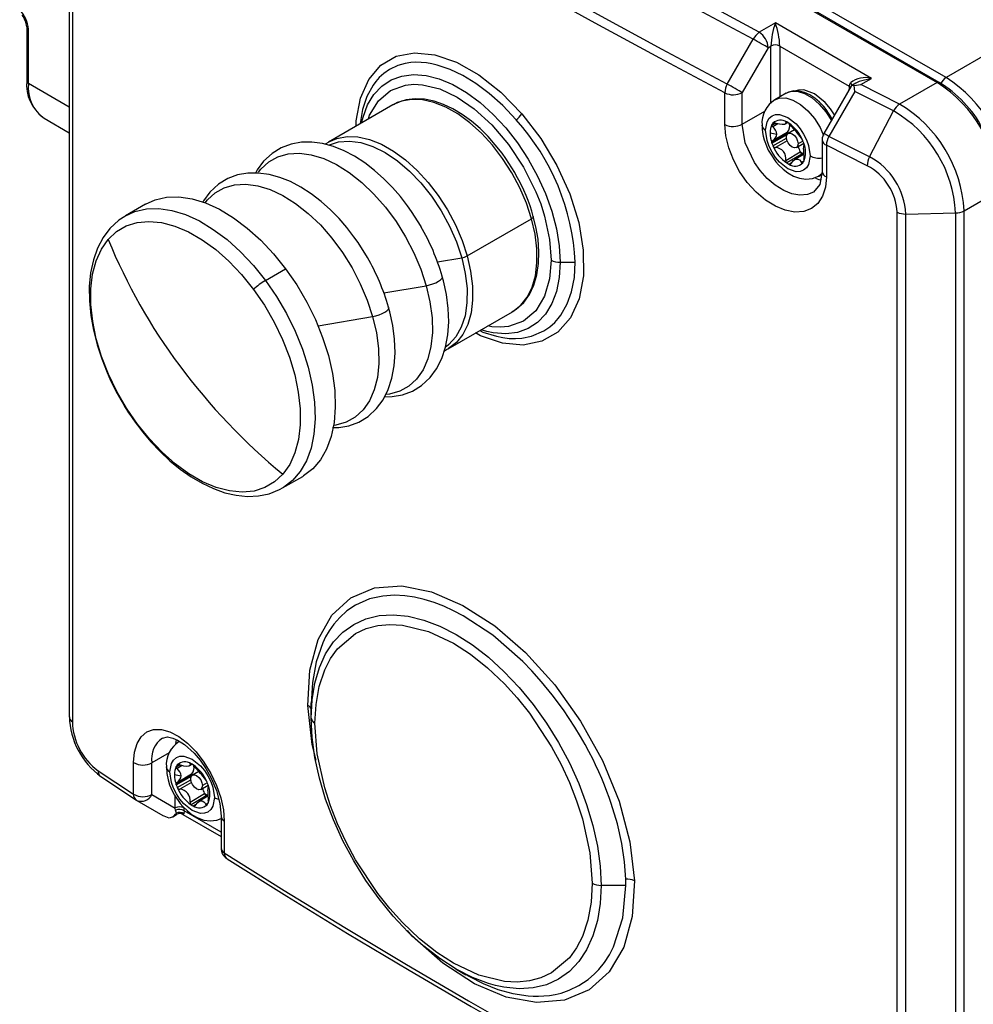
# Model space of a CAD drawing. Header units: millimetres. Extents: x 0 to 864, y 0 to 559.
# Tile 10 of 12: x 706 to 781, y 361 to 439. Entities that reach past the tile are written whole.
import ezdxf

# ---------------------------------------------------------------- set-up
doc = ezdxf.new("R2010")
doc.units = ezdxf.units.MM

msp = doc.modelspace()

# ---------------------------------------------------------------- linework, layer by layer
at = {"color": 7, "linetype": 'Continuous', "lineweight": 25}
for p, q in [((717.737, 469.288), (778.549, 434.183)), ((778.699, 434.198), (717.887, 469.303)), ((779.256, 434.591), (718.444, 469.697)), ((709.523, 462.112), (709.523, 383.715)), ((709.763, 461.734), (709.763, 383.342)), ((813.621, 454.43), (779.256, 434.591)), ((706.136, 438.615), (706.136, 434.299)), ((765.679, 438.918), (764.393, 438.176)), ((773.316, 434.509), (765.679, 438.918)), ((706.282, 434.094), (706.282, 438.41)), ((761.854, 434.064), (763.917, 437.634)), ((765.1, 436.951), (765.326, 437.081)), ((766.033, 437.081), (771.558, 433.891)), ((765.1, 436.951), (763.037, 433.38)), ((771.714, 433.904), (769.532, 430.129)), ((771.558, 433.891), (771.548, 433.658)), ((771.558, 433.891), (771.649, 434.158)), ((772.073, 434.13), (771.757, 433.947)), ((771.934, 433.952), (772.462, 434.017)), ((771.996, 433.471), (771.934, 433.952)), ((772.462, 434.017), (773.316, 434.509)), ((775.562, 432.459), (772.462, 434.017)), ((778.549, 434.183), (775.562, 432.459)), ((761.657, 430.842), (761.657, 433.362)), ((763.037, 430.861), (763.037, 433.38)), ((766.546, 433.335), (765.626, 432.805)), ((766.546, 433.335), (766.599, 433.364)), ((771.996, 433.471), (769.931, 429.899)), ((775.077, 431.922), (771.996, 433.471)), ((735.262, 432.406), (730.142, 429.45)), ((773.171, 428.27), (775.077, 431.922)), ((707.525, 431.347), (709.523, 430.194)), ((766.437, 430.865), (766.669, 430.999)), ((765.255, 430.182), (765.785, 430.08)), ((765.396, 429.451), (766.591, 430.141)), ((765.404, 429.365), (766.606, 430.059)), ((765.468, 429.559), (766.628, 430.229)), ((767.208, 430.427), (766.698, 430.132)), ((730.175, 429.445), (729.874, 429.274)), ((767.348, 429.006), (767.939, 429.348)), ((769.397, 429.628), (769.397, 427.109)), ((769.738, 429.194), (769.738, 426.675)), ((772.98, 427.565), (769.738, 429.194)), ((773.171, 428.27), (769.931, 429.899)), ((766.5, 427.994), (767.66, 428.664)), ((767.786, 428.478), (766.584, 427.784)), ((767.92, 428.453), (767.205, 428.041)), ((745.069, 426.793), (744.945, 427.026)), ((769.126, 426.742), (769.358, 426.876)), ((780.683, 423.984), (783.498, 425.61)), ((715.589, 424.513), (713.985, 423.587)), ((775.36, 345.474), (775.36, 423.866)), ((776.049, 423.726), (780.015, 423.816)), ((776.049, 345.338), (776.049, 423.726)), ((780.015, 423.816), (780.015, 345.428)), ((780.683, 345.596), (780.683, 423.984)), ((741.162, 420.387), (746.281, 423.342)), ((748.557, 419.892), (749.763, 419.892)), ((725.125, 418.44), (726.729, 419.366)), ((739.187, 418.747), (739.165, 418.789)), ((734.925, 416.287), (734.903, 416.329)), ((739.642, 412.995), (744.761, 415.951)), ((742.739, 414.376), (742.268, 414.512)), ((739.352, 412.854), (739.609, 413)), ((726.484, 401.936), (728.088, 402.862)), ((728.768, 383.63), (728.768, 384.771)), ((714.633, 377.579), (714.633, 380.098)), ((716.091, 377.551), (716.091, 380.071)), ((719.061, 379.827), (719.292, 379.96)), ((711.81, 379.45), (714.633, 377.579)), ((717.879, 379.143), (718.409, 379.041)), ((718.02, 378.412), (719.215, 379.102)), ((718.028, 378.327), (719.23, 379.021)), ((718.091, 378.521), (719.252, 379.191)), ((719.832, 379.389), (719.322, 379.094)), ((712.031, 378.984), (714.853, 377.113)), ((719.972, 377.968), (720.563, 378.31)), ((716.091, 377.551), (717.95, 376.483)), ((719.124, 376.956), (720.284, 377.625)), ((714.886, 377.093), (714.853, 377.113)), ((714.886, 377.093), (716.973, 375.892)), ((720.41, 377.44), (719.208, 376.746)), ((720.543, 377.415), (719.829, 377.003)), ((716.918, 375.926), (717.432, 375.706)), ((717.743, 375.787), (718.06, 375.97)), ((717.977, 376.308), (717.95, 376.483)), ((718.042, 376.061), (717.977, 376.308)), ((718.555, 375.965), (721.591, 374.212)), ((718.646, 376.25), (718.636, 376.03)), ((718.646, 376.25), (718.657, 376.483)), ((721.591, 375.822), (721.591, 373.302)), ((721.851, 375.434), (721.851, 372.914)), ((753.786, 370.328), (753.779, 370.83)), ((753.786, 370.328), (751.81, 370.328)), ((740.287, 363.676), (741.069, 363.225))]:
    msp.add_line(p, q, dxfattribs=at)
at = {"color": 8, "linetype": 'Continuous', "lineweight": 25}
for p, q in [((765.326, 432.564), (765.326, 437.081)), ((766.033, 437.081), (766.033, 433.039)), ((709.523, 432.223), (706.282, 434.094)), ((771.548, 433.658), (771.568, 433.646)), ((771.548, 433.617), (771.548, 433.658)), ((763.037, 430.861), (764.841, 431.902)), ((765.707, 430.944), (765.396, 430.765)), ((765.645, 430.965), (765.404, 430.826)), ((765.881, 430.893), (765.468, 430.655)), ((765.53, 430.97), (765.489, 430.946)), ((766.55, 431.057), (766.5, 431.028)), ((766.808, 430.748), (766.987, 430.7)), ((765.489, 429.147), (766.566, 429.769)), ((766.616, 429.557), (765.678, 429.016)), ((767.872, 429.529), (767.482, 429.304)), ((766.754, 427.686), (766.976, 427.814)), ((767.743, 427.824), (767.947, 427.942)), ((738.806, 419.909), (740.732, 420.239)), ((734.545, 417.449), (737.907, 418.025)), ((729.312, 414.822), (733.646, 415.565)), ((717.465, 380.864), (716.091, 380.071)), ((718.33, 379.906), (718.02, 379.727)), ((718.269, 379.927), (718.028, 379.787)), ((718.504, 379.855), (718.091, 379.616)), ((718.154, 379.932), (718.113, 379.908)), ((719.174, 380.019), (719.124, 379.99)), ((719.431, 379.71), (719.611, 379.662)), ((718.113, 378.108), (719.19, 378.73)), ((719.24, 378.519), (718.302, 377.977)), ((720.496, 378.491), (720.106, 378.266)), ((717.95, 376.483), (717.95, 377.515)), ((719.378, 376.648), (719.6, 376.776)), ((720.367, 376.785), (720.571, 376.903)), ((721.591, 374.55), (718.646, 376.25))]:
    msp.add_line(p, q, dxfattribs=at)
at = {"color": 7, "linetype": 'Continuous', "lineweight": 25, "flags": 128}
for points in [[(763.917, 437.634), (758.74, 440.385), (753.619, 443.17), (748.556, 445.991), (743.552, 448.846), (738.606, 451.735), (733.72, 454.658), (728.895, 457.614), (724.13, 460.603)], [(764.393, 438.176), (750.727, 445.58), (737.481, 453.228), (724.654, 461.117)], [(761.854, 434.064), (756.678, 436.815), (751.558, 439.601), (746.496, 442.422), (741.491, 445.277), (736.545, 448.166), (731.659, 451.088), (726.833, 454.044), (722.068, 457.032)], [(761.657, 433.362), (756.478, 436.114), (751.356, 438.901), (746.291, 441.723), (741.284, 444.58), (736.336, 447.47), (731.447, 450.394), (726.619, 453.351), (721.851, 456.341)], [(765.1, 436.951), (764.992, 437.014), (764.861, 437.089), (764.714, 437.174), (764.554, 437.267), (764.389, 437.362), (764.223, 437.458), (764.064, 437.55), (763.917, 437.634)], [(763.037, 433.38), (762.929, 433.443), (762.798, 433.519), (762.65, 433.604), (762.491, 433.696), (762.325, 433.792), (762.16, 433.887), (762.001, 433.979), (761.854, 434.064)], [(771.726, 433.897), (771.747, 433.942), (771.886, 433.962), (771.934, 433.952)], [(778.699, 434.198), (778.699, 434.198), (778.702, 434.195)], [(770.222, 431.242), (770.155, 431.378), (769.717, 432.031), (769.52, 432.27), (769.176, 432.627), (768.808, 432.937), (768.406, 433.199), (767.986, 433.393), (767.56, 433.504), (767.133, 433.518), (766.717, 433.419), (766.614, 433.355)], [(744.945, 427.026), (744.243, 428.134), (743.937, 428.561), (743.404, 429.237), (742.827, 429.887), (742.186, 430.523), (741.499, 431.112), (740.78, 431.638), (740.038, 432.085), (739.285, 432.442), (738.528, 432.701), (737.775, 432.854), (737.035, 432.892), (736.314, 432.807), (735.619, 432.586), (735.295, 432.401)], [(764.901, 430.386), (765.026, 431.065), (765.191, 431.339), (765.419, 431.53), (765.698, 431.632), (766.018, 431.639), (766.669, 431.407), (767.32, 430.888), (767.64, 430.512), (767.919, 430.087), (768.147, 429.633), (768.313, 429.168), (768.437, 428.345)], [(769.738, 426.675), (769.66, 425.854), (769.427, 425.142), (769.051, 424.572), (768.544, 424.161), (767.93, 423.927), (767.228, 423.879), (766.469, 424.018), (765.683, 424.337), (764.895, 424.829), (764.142, 425.468), (763.445, 426.237), (762.836, 427.101), (762.336, 428.03), (761.964, 428.989), (761.735, 429.934), (761.657, 430.842)], [(765.396, 430.765), (765.397, 430.808), (765.404, 430.826)], [(765.468, 430.655), (765.422, 430.706), (765.396, 430.765)], [(766.5, 431.028), (766.486, 430.907), (766.392, 430.847), (766.214, 430.832), (766.001, 430.86), (765.738, 430.933), (765.678, 430.955)], [(766.5, 431.028), (766.503, 431.054), (766.526, 431.063), (766.564, 431.054), (766.584, 431.044)], [(768.437, 428.345), (768.313, 427.665), (768.147, 427.391), (767.919, 427.2), (767.64, 427.098), (767.32, 427.091), (766.669, 427.324), (766.018, 427.843), (765.699, 428.219), (765.419, 428.643), (765.191, 429.097), (765.026, 429.563), (764.901, 430.386)], [(766.563, 429.835), (766.598, 430.018), (766.698, 430.132), (766.847, 430.161), (767.023, 430.1), (767.199, 429.958), (767.348, 429.757), (767.447, 429.527), (767.482, 429.304)], [(766.68, 430.121), (766.665, 430.171), (766.645, 430.242)], [(769.531, 430.128), (769.408, 429.772), (769.4, 429.628)], [(737.497, 422.727), (736.75, 423.913), (736.422, 424.375), (735.854, 425.109), (735.236, 425.822), (734.546, 426.526), (733.805, 427.189), (733.022, 427.791), (732.208, 428.319), (731.372, 428.758), (730.522, 429.098), (729.667, 429.331), (728.816, 429.446), (727.977, 429.434), (727.161, 429.288), (726.38, 428.997), (725.645, 428.548), (724.972, 427.924), (724.456, 427.226), (724.332, 426.983)], [(765.404, 429.365), (765.394, 429.423), (765.396, 429.451)], [(767.482, 429.304), (767.447, 429.121), (767.348, 429.006), (767.199, 428.977), (767.023, 429.039), (766.847, 429.18), (766.698, 429.382), (766.598, 429.611), (766.563, 429.835)], [(765.26, 428.552), (765.72, 427.88), (765.924, 427.644), (766.285, 427.291), (766.68, 426.988), (767.124, 426.737), (767.605, 426.564), (768.11, 426.492), (768.62, 426.543), (769.111, 426.734), (769.123, 426.743)], [(766.922, 427.75), (767.108, 427.971), (767.289, 428.081), (767.465, 428.095), (767.6, 428.022), (767.72, 427.867), (767.743, 427.824)], [(767.849, 427.784), (767.823, 427.765), (767.794, 427.767), (767.765, 427.79), (767.743, 427.824)], [(733.236, 420.267), (732.488, 421.453), (732.161, 421.915), (731.592, 422.649), (730.974, 423.362), (730.285, 424.066), (729.543, 424.729), (728.76, 425.331), (727.946, 425.858), (727.11, 426.298), (726.26, 426.638), (725.406, 426.87), (724.554, 426.985), (723.716, 426.974), (722.9, 426.828), (722.118, 426.537), (721.383, 426.088), (720.71, 425.464), (720.195, 424.766), (720.117, 424.612)], [(769.397, 427.109), (769.223, 426.076), (768.707, 425.461)], [(715.589, 424.513), (716.348, 424.856), (717.259, 425.061), (718.243, 425.087), (719.283, 424.933), (720.364, 424.602), (721.468, 424.099), (722.578, 423.432), (723.676, 422.611), (724.745, 421.649), (725.768, 420.562), (726.729, 419.366)], [(713.943, 423.539), (713.458, 423.235), (712.753, 422.577), (712.209, 421.848), (711.768, 421.007), (711.437, 420.068), (711.219, 419.048), (711.114, 417.962), (711.119, 416.826), (711.23, 415.659), (711.439, 414.477), (711.737, 413.309), (712.096, 412.206), (712.472, 411.246), (712.806, 410.496), (713.233, 409.638), (713.618, 408.942)], [(712.612, 421.71), (713.273, 422.33), (714.043, 422.779), (714.906, 423.05), (715.85, 423.138), (716.856, 423.042), (717.909, 422.764), (718.991, 422.307), (720.082, 421.681), (721.163, 420.895), (722.218, 419.964), (723.227, 418.902), (724.173, 417.729)], [(744.728, 415.955), (745.061, 416.145), (745.667, 416.697), (746.12, 417.327), (746.469, 418.062), (746.711, 418.885), (746.845, 419.78), (746.872, 420.729), (746.799, 421.715), (746.631, 422.716), (746.427, 423.522)], [(714.944, 407.013), (714.077, 408.278), (713.303, 409.613), (712.637, 410.995), (712.089, 412.401), (711.668, 413.806), (711.383, 415.186), (711.238, 416.519), (711.235, 417.78), (711.375, 418.949), (711.654, 420.005), (712.069, 420.931), (712.612, 421.71)], [(726.729, 419.366), (727.614, 418.081), (728.407, 416.726), (729.096, 415.323), (729.671, 413.895), (730.123, 412.464), (730.444, 411.051), (730.629, 409.68), (730.676, 408.373), (730.583, 407.149), (730.352, 406.029), (729.987, 405.029), (729.494, 404.166), (728.879, 403.452), (728.154, 402.901), (728.088, 402.862)], [(734.595, 409.196), (735.211, 409.204), (736.027, 409.35), (736.809, 409.642), (737.544, 410.09), (738.217, 410.714), (738.732, 411.412), (739.143, 412.221), (739.441, 413.125), (739.624, 414.106), (739.694, 415.144), (739.654, 416.222), (739.511, 417.32), (739.276, 418.414), (739.179, 418.745)], [(724.173, 417.729), (725.04, 416.464), (725.814, 415.129), (726.48, 413.747), (727.028, 412.342), (727.449, 410.937), (727.734, 409.556), (727.879, 408.224), (727.882, 406.962), (727.743, 405.793), (727.463, 404.737), (727.048, 403.811), (726.505, 403.032)], [(730.457, 406.737), (730.95, 406.744), (731.766, 406.89), (732.547, 407.182), (733.282, 407.63), (733.955, 408.254), (734.471, 408.952), (734.881, 409.761), (735.18, 410.665), (735.363, 411.646), (735.432, 412.684), (735.392, 413.762), (735.25, 414.86), (735.015, 415.954), (734.917, 416.285)], [(714.936, 406.944), (715.362, 406.384), (716.014, 405.611), (716.741, 404.841), (717.523, 404.107), (718.349, 403.431), (719.209, 402.826), (720.093, 402.306), (720.991, 401.882), (721.897, 401.561), (722.801, 401.353), (723.697, 401.265), (724.575, 401.306), (725.427, 401.482), (726.243, 401.805), (726.526, 401.983)], [(726.505, 403.032), (725.844, 402.412), (725.074, 401.963), (724.211, 401.692), (723.267, 401.604), (722.261, 401.7), (721.208, 401.979), (720.126, 402.435), (719.036, 403.061), (717.954, 403.847), (716.899, 404.779), (715.89, 405.84), (714.944, 407.013)], [(728.505, 384.64), (728.662, 387.454), (729.305, 389.884), (730.402, 391.817), (731.922, 393.204), (733.791, 393.983), (735.957, 394.14), (738.33, 393.671), (740.822, 392.602), (743.356, 390.966), (745.815, 388.838), (748.131, 386.27), (750.19, 383.381), (751.923, 380.255), (753.249, 377.014), (754.108, 373.792), (754.463, 370.693)], [(753.779, 370.83), (753.68, 372.203), (753.462, 373.67), (753.114, 375.222), (752.629, 376.843), (752.466, 377.312), (752.286, 377.8), (752.087, 378.306), (751.87, 378.83), (751.632, 379.371), (751.373, 379.928), (751.175, 380.334), (750.848, 380.972), (750.55, 381.523), (750.181, 382.169), (749.734, 382.905), (748.818, 384.284), (747.927, 385.485), (747.081, 386.518), (746.298, 387.394), (745.59, 388.126), (743.195, 390.228), (740.847, 391.778), (740.086, 392.176), (739.315, 392.527), (738.536, 392.826), (737.755, 393.067), (736.973, 393.246), (736.196, 393.359), (735.394, 393.401), (734.45, 393.34), (733.4, 393.108), (732.29, 392.625), (731.598, 392.159), (731.028, 391.644), (730.565, 391.111), (730.196, 390.584), (729.907, 390.084), (729.685, 389.629), (729.159, 388.112), (728.862, 386.475), (728.768, 384.771)], [(728.768, 383.63), (728.841, 385.078), (729.057, 386.424), (729.415, 387.651), (729.909, 388.744), (730.534, 389.689), (731.282, 390.474), (732.143, 391.089), (733.106, 391.527), (734.16, 391.782), (735.29, 391.851), (736.484, 391.733), (737.725, 391.429), (738.999, 390.944), (740.289, 390.283), (741.579, 389.455), (742.853, 388.47), (744.094, 387.34), (745.288, 386.08), (746.419, 384.705), (747.472, 383.234), (748.436, 381.684), (749.296, 380.074), (750.044, 378.426), (750.669, 376.759), (751.163, 375.096), (751.521, 373.455), (751.737, 371.86), (751.81, 370.328)], [(729.061, 383.222), (729.143, 384.723), (729.397, 386.148), (729.835, 387.46), (730.296, 388.363), (730.858, 389.149), (732.289, 390.357), (733.133, 390.749), (734.051, 390.993), (735.012, 391.086), (736.025, 391.034), (738.077, 390.531), (740.082, 389.586), (741.422, 388.718), (742.784, 387.638), (744.139, 386.351), (745.151, 385.233), (746.113, 384.03), (747.875, 381.36), (748.636, 379.946), (749.306, 378.499), (749.868, 377.065), (750.329, 375.629), (750.919, 372.919), (751.103, 370.497)], [(728.758, 384.37), (728.764, 384.782), (728.765, 384.836)], [(743.427, 362.367), (742.853, 362.529), (741.579, 363.014), (740.289, 363.675), (738.999, 364.504), (737.725, 365.489), (736.484, 366.619), (735.29, 367.879), (734.16, 369.253), (733.106, 370.725), (732.143, 372.275), (731.282, 373.884), (730.534, 375.533), (729.909, 377.199), (729.415, 378.863), (729.057, 380.503), (728.841, 382.099), (728.768, 383.63)], [(751.103, 370.497), (751.021, 368.997), (750.767, 367.572), (750.329, 366.26), (749.868, 365.356), (749.306, 364.57), (747.875, 363.362), (747.031, 362.97), (746.113, 362.726), (745.152, 362.633), (744.139, 362.685), (742.087, 363.188), (740.082, 364.133), (738.741, 365.001), (737.38, 366.081), (736.025, 367.369), (735.013, 368.486), (734.051, 369.689), (732.289, 372.359), (731.528, 373.773), (730.858, 375.221), (730.296, 376.654), (729.835, 378.091), (729.245, 380.8), (729.061, 383.222)], [(714.633, 380.098), (714.701, 380.914), (714.906, 381.609), (715.236, 382.153), (715.683, 382.529), (716.225, 382.721), (716.846, 382.724), (717.521, 382.536), (718.221, 382.167), (718.927, 381.628), (719.603, 380.944), (720.231, 380.135), (720.781, 379.237), (721.234, 378.281), (721.572, 377.302), (721.78, 376.345), (721.851, 375.434)], [(716.931, 382.044), (717.331, 382.131), (717.75, 382.047), (718.134, 381.883), (718.676, 381.541), (719.46, 380.832), (719.917, 380.292), (720.384, 379.615), (720.834, 378.798), (721.218, 377.866), (721.488, 376.852), (721.591, 375.822)], [(717.525, 379.347), (717.649, 380.027), (717.815, 380.301), (718.043, 380.492), (718.322, 380.594), (718.642, 380.601), (719.293, 380.368), (719.944, 379.849), (720.264, 379.473), (720.543, 379.049), (720.771, 378.595), (720.937, 378.129), (721.061, 377.306)], [(719.124, 379.99), (719.109, 379.869), (719.015, 379.809), (718.838, 379.794), (718.625, 379.821), (718.362, 379.894), (718.302, 379.917)], [(719.124, 379.99), (719.127, 380.015), (719.15, 380.024), (719.187, 380.015), (719.208, 380.006)], [(717.24, 379.753), (717.273, 379.221), (717.374, 378.735), (717.502, 378.329), (717.703, 377.856), (717.884, 377.513), (718.344, 376.842), (718.548, 376.605), (718.909, 376.253), (719.304, 375.95), (719.748, 375.699), (720.229, 375.525), (720.734, 375.454), (721.243, 375.504), (721.591, 375.639)], [(721.061, 377.306), (720.937, 376.627), (720.771, 376.353), (720.543, 376.162), (720.264, 376.06), (719.944, 376.053), (719.293, 376.286), (718.642, 376.805), (718.322, 377.181), (718.043, 377.605), (717.815, 378.059), (717.649, 378.524), (717.525, 379.347)], [(718.02, 379.727), (718.021, 379.769), (718.028, 379.787)], [(718.091, 379.616), (718.046, 379.668), (718.02, 379.727)], [(719.187, 378.796), (719.222, 378.979), (719.322, 379.094), (719.471, 379.123), (719.647, 379.062), (719.822, 378.92), (719.972, 378.719), (720.071, 378.489), (720.106, 378.266)], [(719.304, 379.083), (719.289, 379.133), (719.269, 379.203)], [(718.028, 378.327), (718.018, 378.385), (718.02, 378.412)], [(720.106, 378.266), (720.071, 378.083), (719.972, 377.968), (719.822, 377.939), (719.647, 378), (719.471, 378.142), (719.322, 378.343), (719.222, 378.573), (719.187, 378.796)], [(719.546, 376.712), (719.732, 376.932), (719.913, 377.042), (720.088, 377.056), (720.224, 376.984), (720.344, 376.829), (720.367, 376.785)], [(720.473, 376.746), (720.446, 376.727), (720.418, 376.729), (720.389, 376.751), (720.367, 376.785)], [(721.851, 372.914), (726.619, 369.924), (731.447, 366.967), (736.336, 364.043), (741.284, 361.153), (746.291, 358.296), (751.356, 355.474), (756.478, 352.687), (761.657, 349.934)], [(722.068, 372.45), (726.833, 369.462), (731.659, 366.506), (736.545, 363.584), (741.491, 360.695), (746.496, 357.84), (751.558, 355.019), (756.678, 352.233), (761.854, 349.482)]]:
    msp.add_lwpolyline(points, dxfattribs=at)
at = {"color": 8, "linetype": 'Continuous', "lineweight": 25, "flags": 128}
for points in [[(732.348, 430.724), (732.346, 431.131), (732.676, 432.94), (733.334, 434.431), (734.301, 435.558), (735.528, 436.269), (736.984, 436.549), (738.602, 436.386), (740.327, 435.79), (742.1, 434.782), (743.841, 433.41), (745.504, 431.704)], [(745.07, 431.205), (743.992, 432.351), (742.908, 433.322), (741.843, 434.118), (740.814, 434.745), (739.814, 435.223), (738.777, 435.573), (738.357, 435.671), (737.935, 435.741), (737.514, 435.782), (737.094, 435.791), (736.679, 435.766), (736.23, 435.697), (735.652, 435.535), (734.98, 435.217), (734.534, 434.909), (734.176, 434.587), (733.895, 434.272), (733.679, 433.983), (733.176, 433.06), (732.837, 432.031), (732.646, 430.936), (732.644, 430.894)], [(732.769, 430.967), (732.883, 431.429), (733.248, 432.404), (733.749, 433.232), (734.378, 433.897), (735.122, 434.387), (735.967, 434.694), (736.898, 434.81), (737.898, 434.734), (738.947, 434.468), (740.027, 434.016), (741.117, 433.387), (742.197, 432.592), (743.246, 431.647), (744.246, 430.568), (745.177, 429.377), (746.022, 428.095), (746.766, 426.745), (747.395, 425.354), (747.896, 423.947), (748.261, 422.551), (748.483, 421.191), (748.557, 419.892)], [(733.318, 431.284), (733.405, 431.582), (734.1, 432.729), (735.072, 433.55), (736.269, 433.982), (736.921, 434.045), (737.61, 434.01), (739.003, 433.668), (740.365, 433.026), (741.727, 432.095), (743.12, 430.829), (744.461, 429.252), (745.658, 427.439), (746.63, 425.495), (747.011, 424.522), (747.325, 423.546), (747.725, 421.706), (747.85, 420.061)], [(771.558, 433.891), (771.617, 433.843), (771.652, 433.802)], [(773.316, 434.509), (772.349, 434.265), (772.078, 434.122)], [(766.599, 433.364), (766.89, 433.468), (767.418, 433.483), (767.997, 433.313), (768.594, 432.969), (769.173, 432.47), (769.701, 431.844), (770.13, 431.163)], [(770.392, 431.617), (770.072, 432.103), (769.649, 432.599), (768.79, 433.284), (767.932, 433.591), (767.509, 433.582), (767.317, 433.512)], [(746.281, 423.342), (745.874, 424.579), (745.348, 425.808), (744.713, 427.004), (743.983, 428.142), (743.171, 429.199), (742.295, 430.155), (741.373, 430.988), (740.423, 431.683), (739.465, 432.225), (738.517, 432.603), (737.601, 432.81), (736.733, 432.841), (735.932, 432.696), (735.262, 432.406)], [(765.628, 432.805), (765.97, 432.937), (766.499, 432.952), (767.078, 432.783), (767.675, 432.438), (768.254, 431.939), (768.782, 431.314), (769.229, 430.599), (769.517, 429.971)], [(745.504, 431.704), (747.012, 429.737), (748.3, 427.59), (749.323, 425.332), (750.033, 423.061), (750.403, 420.857), (750.416, 418.801), (750.072, 416.991), (749.383, 415.478), (748.385, 414.336), (747.114, 413.601), (745.623, 413.303), (743.98, 413.451), (742.233, 414.041), (741.84, 414.265)], [(768.707, 425.461), (768.706, 425.46), (768.24, 425.275), (767.622, 425.221), (766.998, 425.329), (766.349, 425.584), (765.649, 426.016), (765.015, 426.56), (764.464, 427.173), (764.006, 427.82), (763.282, 429.375), (763.037, 430.861)], [(730.164, 429.462), (730.812, 429.741), (731.613, 429.886), (732.481, 429.855), (733.398, 429.648), (734.345, 429.27), (735.304, 428.728), (736.254, 428.033), (737.176, 427.199), (738.052, 426.244), (738.863, 425.187), (739.594, 424.049), (740.229, 422.853), (740.755, 421.624), (741.162, 420.387)], [(730.205, 429.226), (730.941, 429.464), (731.794, 429.532), (732.71, 429.409), (733.669, 429.101), (734.648, 428.612), (735.626, 427.955), (736.581, 427.144), (737.493, 426.196), (738.339, 425.134), (739.102, 423.981), (739.765, 422.762), (740.312, 421.505), (740.732, 420.239)], [(724.56, 427.045), (724.766, 427.303), (725.387, 427.874), (726.111, 428.278), (726.926, 428.508), (727.817, 428.561), (728.765, 428.435), (729.755, 428.131), (730.767, 427.657), (731.782, 427.021), (732.782, 426.234), (733.748, 425.312), (734.662, 424.271), (735.507, 423.131), (736.267, 421.914), (736.929, 420.641), (737.479, 419.336), (737.907, 418.025)], [(769.421, 426.983), (769.229, 426.809), (769.125, 426.741)], [(720.323, 424.618), (720.504, 424.843), (721.125, 425.414), (721.85, 425.818), (722.665, 426.048), (723.555, 426.101), (724.504, 425.975), (725.493, 425.671), (726.505, 425.197), (727.521, 424.561), (728.521, 423.774), (729.487, 422.852), (730.401, 421.811), (731.246, 420.671), (732.006, 419.454), (732.667, 418.181), (733.217, 416.876), (733.646, 415.565)], [(768.874, 426.576), (769.129, 426.483), (769.31, 426.433)], [(713.941, 423.561), (714.744, 423.929), (715.655, 424.135), (716.639, 424.161), (717.679, 424.007), (718.76, 423.676), (719.863, 423.173), (720.973, 422.506), (722.071, 421.685), (723.14, 420.723), (724.164, 419.635), (725.125, 418.44)], [(744.761, 415.951), (744.809, 415.979), (745.429, 416.465), (745.939, 417.107), (746.329, 417.894), (746.589, 418.808), (746.716, 419.832), (746.706, 420.944), (746.561, 422.122), (746.281, 423.342)], [(746.281, 423.342), (746.344, 423.383), (746.391, 423.424), (746.422, 423.463), (746.435, 423.5), (746.432, 423.523)], [(740.732, 420.239), (741.014, 418.99), (741.154, 417.788), (741.147, 416.658), (740.994, 415.627), (740.698, 414.717), (740.266, 413.949), (739.708, 413.339), (739.494, 413.173)], [(741.162, 420.387), (741.441, 419.167), (741.587, 417.989), (741.597, 416.877), (741.47, 415.853), (741.209, 414.938), (740.82, 414.152), (740.31, 413.509), (739.69, 413.024), (739.62, 412.983)], [(742.168, 414.454), (742.409, 414.341), (743.493, 413.997), (744.014, 413.893), (744.514, 413.835), (745.018, 413.819), (745.523, 413.851), (746.27, 413.997), (747.269, 414.424), (747.749, 414.755), (748.125, 415.093), (748.41, 415.409), (748.619, 415.683), (749.131, 416.589), (749.472, 417.549), (749.69, 418.669), (749.763, 419.892)], [(748.557, 419.892), (748.483, 418.679), (748.261, 417.575), (747.896, 416.6), (747.395, 415.772), (746.766, 415.107), (746.022, 414.616), (745.177, 414.31), (744.246, 414.194), (743.246, 414.269), (742.739, 414.376)], [(747.85, 420.061), (747.725, 418.56), (747.325, 417.183), (746.63, 416.036), (745.658, 415.215), (744.461, 414.783), (743.808, 414.719), (743.12, 414.755), (742.818, 414.829)], [(725.125, 418.44), (726.009, 417.154), (726.802, 415.8), (727.492, 414.397), (728.067, 412.969), (728.519, 411.537), (728.839, 410.125), (729.025, 408.754), (729.071, 407.447), (728.978, 406.223), (728.748, 405.102), (728.383, 404.103), (727.889, 403.239), (727.275, 402.526), (726.55, 401.975), (726.528, 401.961)], [(737.907, 418.025), (738.173, 418.082), (738.435, 418.163), (738.679, 418.261), (738.887, 418.371), (739.049, 418.486), (739.152, 418.598), (739.192, 418.701), (739.187, 418.747)], [(737.907, 418.025), (738.207, 416.73), (738.371, 415.478), (738.397, 414.289), (738.284, 413.188), (738.035, 412.194), (737.654, 411.326), (737.148, 410.6), (736.527, 410.029), (735.803, 409.625), (734.988, 409.394), (734.724, 409.359)], [(733.646, 415.565), (733.911, 415.622), (734.174, 415.703), (734.417, 415.801), (734.626, 415.911), (734.787, 416.026), (734.891, 416.138), (734.931, 416.241), (734.925, 416.287)], [(733.646, 415.565), (733.945, 414.27), (734.109, 413.017), (734.135, 411.829), (734.023, 410.728), (733.774, 409.734), (733.393, 408.866), (732.887, 408.139), (732.266, 407.569), (731.541, 407.165), (730.726, 406.934), (730.546, 406.908)], [(714.932, 406.941), (714.932, 406.941), (714.928, 406.97), (714.944, 407.013)], [(729.153, 380.276), (728.838, 381.537), (728.505, 384.64)], [(718.037, 381.938), (718.028, 381.898), (717.978, 381.613)], [(718.052, 375.976), (718.031, 375.958), (717.979, 376.002)], [(718.636, 376.03), (718.587, 375.959), (718.55, 375.982)], [(754.463, 370.693), (754.293, 367.862), (753.613, 365.425), (752.448, 363.448), (750.856, 362.024), (748.908, 361.201), (746.673, 361.007), (744.262, 361.447), (741.74, 362.509), (739.23, 364.141), (736.799, 366.3), (736.414, 366.744)], [(741.067, 363.24), (741.292, 363.098), (742.435, 362.523), (743.609, 362.06), (744.805, 361.728), (746.007, 361.546), (746.413, 361.521), (746.834, 361.516), (747.267, 361.534), (747.711, 361.579), (748.164, 361.655), (748.641, 361.769), (749.283, 361.984), (750.059, 362.356), (750.783, 362.839), (751.296, 363.283), (751.633, 363.633), (752.095, 364.209), (752.486, 364.813), (752.81, 365.434), (753.552, 367.76), (753.786, 370.328)], [(751.81, 370.328), (751.737, 368.881), (751.521, 367.535), (751.163, 366.308), (750.669, 365.215), (750.044, 364.27), (749.296, 363.485), (748.436, 362.869), (747.472, 362.431), (746.419, 362.176), (745.288, 362.107), (744.094, 362.225), (743.427, 362.367)]]:
    msp.add_lwpolyline(points, dxfattribs=at)
at = {"color": 7, "linetype": 'Continuous', "lineweight": 25}
for centre, radius, start, end in [((703.59, 438.134), 2.706, 5.86263, 42.8226), ((704.444, 438.47), 1.698, 4.88782, 38.61503), ((771.689, 436.809), 6.369, 160.66131, 177.55113), ((759.669, 436.809), 6.369, 2.44869, 19.33887), ((765.228, 436.962), 1.474, 124.53054, 152.8349), ((763.565, 436.881), 1.537, 2.60548, 57.39452), ((765.679, 436.399), 0.769, 62.60967, 117.39033), ((709.296, 433.987), 3.169, 174.28894, 233.74394), ((709.136, 433.731), 2.877, 172.74417, 235.94365), ((763.185, 433.312), 1.529, 150.52217, 178.13087), ((772.826, 432.705), 1.87, 74.82087, 129.01677), ((771.487, 433.926), 0.283, 359.0008, 54.94403), ((772.797, 425.147), 10.711, 2.4763, 57.5237), ((773.725, 425.995), 9.586, 28.37714, 58.74505), ((773.504, 425.555), 10.711, 2.4764, 57.5236), ((762.328, 434.755), 1.547, 244.28937, 297.27273), ((766.783, 430.962), 2.174, 122.05192, 184.48024), ((776.393, 431.22), 1.492, 123.86203, 151.92578), ((770.212, 423.442), 10.484, 2.964, 59.31854), ((743.363, 433.124), 2.569, 311.65879, 326.45204), ((770.062, 423.311), 9.965, 2.90384, 59.78644), ((731.549, 418.966), 18.238, 2.91004, 42.14844), ((762.328, 432.236), 1.547, 244.28937, 297.27273), ((769.125, 430.876), 4.51, 181.06694, 211.01597), ((766.545, 430.222), 1.29, 152.10843, 181.79446), ((766.103, 430.424), 0.806, 139.6523, 150.14636), ((766.096, 430.332), 0.864, 55.57001, 134.64902), ((765.591, 430.8), 0.178, 60.40111, 124.73456), ((765.728, 429.365), 1.885, 57.02481, 62.98057), ((766.127, 430.701), 0.692, 318.45577, 19.82965), ((764.98, 428.399), 3.104, 22.43928, 55.14987), ((766.36, 430.369), 0.699, 36.49696, 55.68028), ((693.32, 370.777), 94.964, 38.39901, 39.19013), ((767.783, 430.222), 2.529, 180.91556, 199.80708), ((765.015, 430.029), 0.772, 3.71652, 54.10939), ((765.14, 430.116), 0.646, 300.4388, 356.73476), ((766.695, 430.15), 0.104, 130.20341, 184.91157), ((766.844, 430.145), 0.253, 180.91556, 199.80708), ((766.434, 430.506), 0.338, 304.97808, 308.54337), ((765.554, 429.425), 0.16, 122.62225, 170.66291), ((768.458, 430.424), 3.232, 199.12778, 203.28358), ((768.358, 430.332), 3.104, 202.43928, 235.14987), ((765.689, 429.234), 0.219, 203.58517, 267.15159), ((767.18, 429.309), 0.723, 22.34995, 38.89132), ((764.88, 428.306), 3.232, 19.12778, 23.28358), ((768.538, 428.958), 0.64, 155.86734, 189.23332), ((766.247, 428.635), 1.838, 336.59009, 23.40991), ((767.747, 429.265), 0.213, 347.57941, 28.12692), ((771.302, 429.144), 1.565, 151.17281, 178.16647), ((765.628, 428.134), 0.884, 350.89615, 86.693), ((766.064, 428.264), 1.646, 15.24002, 30.04566), ((768.833, 430.212), 1.922, 232.07163, 241.48162), ((766.291, 428.334), 1.408, 13.52619, 14.90345), ((767.97, 428.738), 0.318, 193.51733, 234.84754), ((768.852, 430.124), 1.961, 237.08357, 240.00694), ((773.179, 428.831), 5.273, 179.74396, 187.71174), ((766.724, 427.962), 0.226, 171.85989, 231.95709), ((767.61, 429.365), 1.885, 237.02481, 242.98057), ((767.242, 428.398), 0.864, 235.57001, 314.64902), ((766.805, 427.803), 0.128, 246.33095, 335.51944), ((767.235, 428.306), 0.806, 319.6523, 330.14636), ((767.607, 428.045), 0.356, 336.75912, 12.74025), ((774.559, 427.515), 1.58, 151.43161, 178.18195), ((770.57, 423.439), 5.487, 2.98986, 61.6967), ((733.5, 420.073), 13.379, 14.93798, 30.14996), ((770.925, 423.627), 4.442, 3.08034, 62.43659), ((775.997, 425.234), 1.509, 245.03274, 271.97878), ((780.01, 425.24), 1.425, 270.18029, 298.16253), ((722.52, 414.043), 17.308, 15.91494, 30.12874), ((754.75, 438.899), 45.509, 202.19134, 216.78705), ((718.259, 411.583), 17.308, 15.91494, 30.12874), ((740.51, 421.579), 1.359, 279.38747, 298.67361), ((748.528, 421.335), 1.443, 241.95976, 271.1441), ((727.921, 413.702), 5.501, 120.54693, 132.9438), ((758.019, 441.25), 49.535, 216.70029, 230.49201), ((728.691, 417.454), 17.311, 209.45558, 217.38353), ((709.989, 383.748), 0.465, 180.79693, 240.98733), ((715.682, 383.947), 6.162, 181.90767, 233.66336), ((714.802, 383.508), 5.042, 181.8857, 233.58946), ((729.269, 383.68), 0.503, 185.6948, 245.62534), ((719.407, 379.923), 2.174, 122.05192, 184.48024), ((715.387, 381.418), 1.52, 240.23402, 297.60252), ((718.727, 379.386), 0.806, 139.6523, 150.14636), ((718.72, 379.294), 0.864, 55.57001, 134.64902), ((718.214, 379.762), 0.178, 60.40111, 124.73456), ((718.352, 378.327), 1.885, 57.02481, 62.98057), ((718.75, 379.663), 0.692, 318.45577, 19.82965), ((717.604, 377.361), 3.104, 22.43928, 55.14987), ((718.984, 379.331), 0.699, 36.49696, 55.68028), ((712.322, 379.407), 0.514, 175.19453, 235.5902), ((719.169, 379.184), 1.29, 152.10843, 181.79446), ((720.407, 379.184), 2.529, 180.91556, 199.80708), ((717.639, 378.991), 0.772, 3.71652, 54.10939), ((717.764, 379.078), 0.646, 300.4388, 356.73476), ((719.319, 379.111), 0.104, 130.20341, 184.91157), ((719.468, 379.106), 0.253, 180.91556, 199.80708), ((719.058, 379.468), 0.338, 304.97808, 308.54337), ((645.944, 319.739), 94.964, 38.39901, 39.19013), ((718.178, 378.386), 0.16, 122.62225, 170.66291), ((721.082, 379.386), 3.232, 199.12778, 203.28358), ((719.804, 378.27), 0.723, 22.34995, 38.89132), ((717.504, 377.268), 3.232, 19.12778, 23.28358), ((718.871, 377.597), 1.838, 336.59009, 23.40991), ((720.37, 378.227), 0.213, 347.57941, 28.12692), ((715.143, 377.535), 0.512, 175.11455, 235.47998), ((715.387, 378.898), 1.52, 240.23402, 297.60252), ((720.982, 379.293), 3.104, 202.43928, 235.14987), ((718.313, 378.196), 0.219, 203.58517, 267.15159), ((718.251, 377.095), 0.884, 350.89615, 86.693), ((718.688, 377.226), 1.646, 15.24002, 30.04566), ((721.457, 379.174), 1.922, 232.07163, 241.48162), ((718.915, 377.296), 1.408, 13.52619, 14.90345), ((720.593, 377.7), 0.318, 193.51733, 234.84754), ((721.162, 377.919), 0.64, 155.86734, 189.23332), ((725.803, 377.793), 5.273, 179.74396, 187.71174), ((719.347, 376.924), 0.226, 171.85989, 231.95709), ((720.234, 378.327), 1.885, 237.02481, 242.98057), ((719.866, 377.36), 0.864, 235.57001, 314.64902), ((719.429, 376.765), 0.128, 246.33095, 335.51944), ((721.476, 379.086), 1.961, 237.08357, 240.00694), ((719.859, 377.268), 0.806, 319.6523, 330.14636), ((720.231, 377.007), 0.356, 336.75912, 12.74025), ((718.303, 375.801), 0.769, 62.60967, 117.39033), ((718.257, 375.643), 0.721, 57.29821, 112.83325), ((718.146, 375.887), 0.202, 120.76417, 145.40207), ((718.315, 375.569), 0.563, 55.14607, 118.94586), ((718.303, 375.533), 0.5, 59.7283, 120.68694), ((722.541, 373.274), 0.949, 178.31543, 239.20724), ((722.359, 372.869), 0.51, 174.90815, 235.18779), ((751.781, 371.771), 1.443, 241.95976, 271.1441), ((753.838, 369.345), 1.486, 65.12044, 92.30224)]:
    msp.add_arc(centre, radius, start, end, dxfattribs=at)
at = {"color": 8, "linetype": 'Continuous', "lineweight": 25}
for centre, radius, start, end in [((706.386, 438.64), 0.252, 185.8639, 245.61059), ((706.386, 434.323), 0.251, 185.6948, 245.62534), ((778.636, 434.06), 0.151, 65.69288, 125.61758), ((779.833, 433.69), 1.071, 122.63883, 157.61851), ((765.109, 430.844), 0.504, 185.9561, 245.60253), ((728.808, 358.952), 82.003, 59.90228, 60.22435), ((769.902, 429.674), 0.506, 185.13988, 251.12966), ((769.143, 429.71), 1.537, 242.67386, 279.54015), ((769.902, 427.154), 0.506, 185.11809, 251.13211), ((728.298, 384.196), 0.489, 16.22924, 65.07226), ((718.06, 380.398), 1.995, 124.43683, 189.4499), ((717.733, 379.806), 0.504, 185.9561, 245.60253), ((715.256, 377.934), 0.919, 246.26191, 335.39968), ((721.676, 378.417), 1.27, 241.02585, 257.4854), ((722.072, 375.863), 0.483, 185.17975, 242.80761), ((722.071, 373.343), 0.482, 184.81116, 242.83738)]:
    msp.add_arc(centre, radius, start, end, dxfattribs=at)
at = {"color": 7, "linetype": 'Continuous', "lineweight": 25}
msp.add_ellipse((717.449, 376.772), major_axis=(-0.001, 1.067), ratio=0.717434, start_param=3.117824, end_param=3.905313, dxfattribs=at)

doc.saveas('drawing.dxf')
